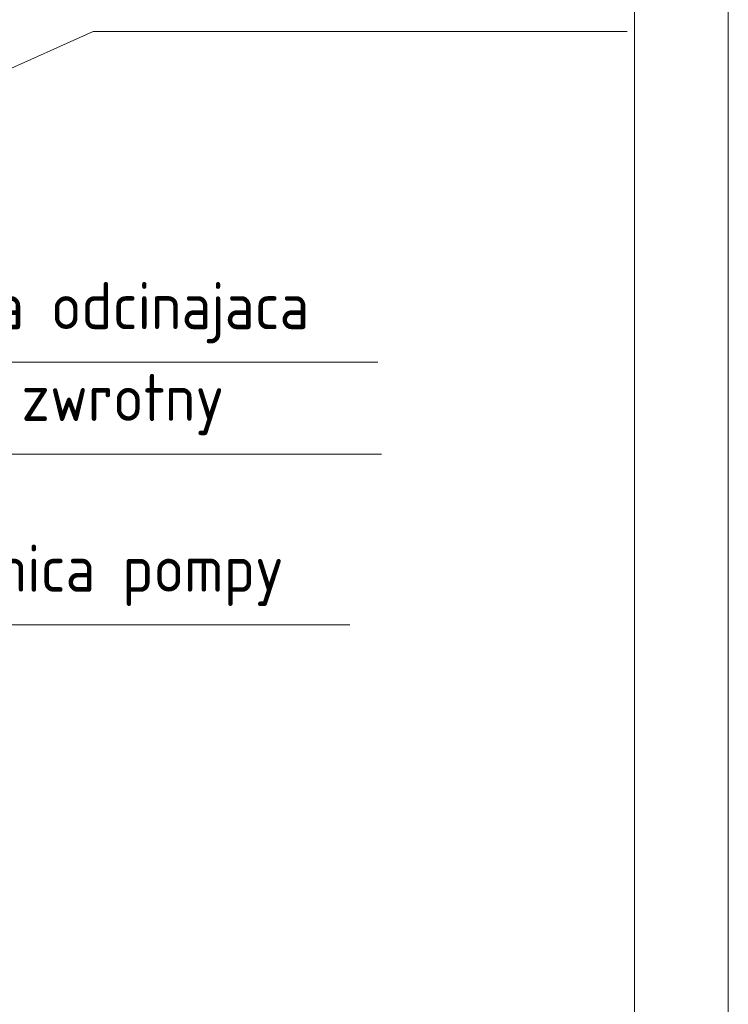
# Model space of a CAD drawing. Header units: millimetres. Extents: x 2060 to 2634, y 1467 to 1764.
# Tile 60 of 64: x 2580 to 2633, y 1566 to 1639. Entities that reach past the tile are written whole.
import ezdxf

# ---------------------------------------------------------------- set-up
doc = ezdxf.new("R2010")
doc.units = ezdxf.units.MM
doc.layers.add('_0', color=7, linetype='Continuous', lineweight=18)
doc.layers.add('_II_Tabelki i ramki', color=7, linetype='Continuous', lineweight=18)
doc.styles.add('ACDINTS', font='isocp.shx', dxfattribs={"height": 1})

msp = doc.modelspace()

# ---------------------------------------------------------------- linework, layer by layer
at = {"lineweight": 0}
for p, q in [((2585.531, 1638.599), (2572.953, 1632.97)), ((2625.3, 1638.599), (2585.531, 1638.599)), ((2606.727, 1613.962), (2566.254, 1613.962)), ((2607.015, 1607.13), (2566.542, 1607.13)), ((2604.649, 1594.415), (2564.176, 1594.415))]:
    msp.add_line(p, q, dxfattribs=at)
at = {"layer": '_0'}
msp.add_lwpolyline([(2422.847, 1763.528), (2632.847, 1763.528), (2632.847, 1466.528), (2422.847, 1466.528)], close=True, dxfattribs=at)
at = {"layer": '_II_Tabelki i ramki'}
for points in [[(2422.847, 1763.528), (2632.847, 1763.528), (2632.847, 1466.528), (2422.847, 1466.528)], [(2429.847, 1756.528), (2625.847, 1756.528), (2625.847, 1473.528), (2429.847, 1473.528)]]:
    msp.add_lwpolyline(points, close=True, dxfattribs=at)

# ---------------------------------------------------------------- texts
at = {"lineweight": 0, "style": 'ACDINTS'}
for s, p in [('zasuwa odcinajaca', (2566.574, 1616.423)), ('zawór zwrotny', (2566.862, 1609.591)), ('prowadnica pompy', (2564.496, 1596.875))]:
    msp.add_text(s, height=3.5, dxfattribs=at).set_placement(p)

doc.saveas('drawing.dxf')
